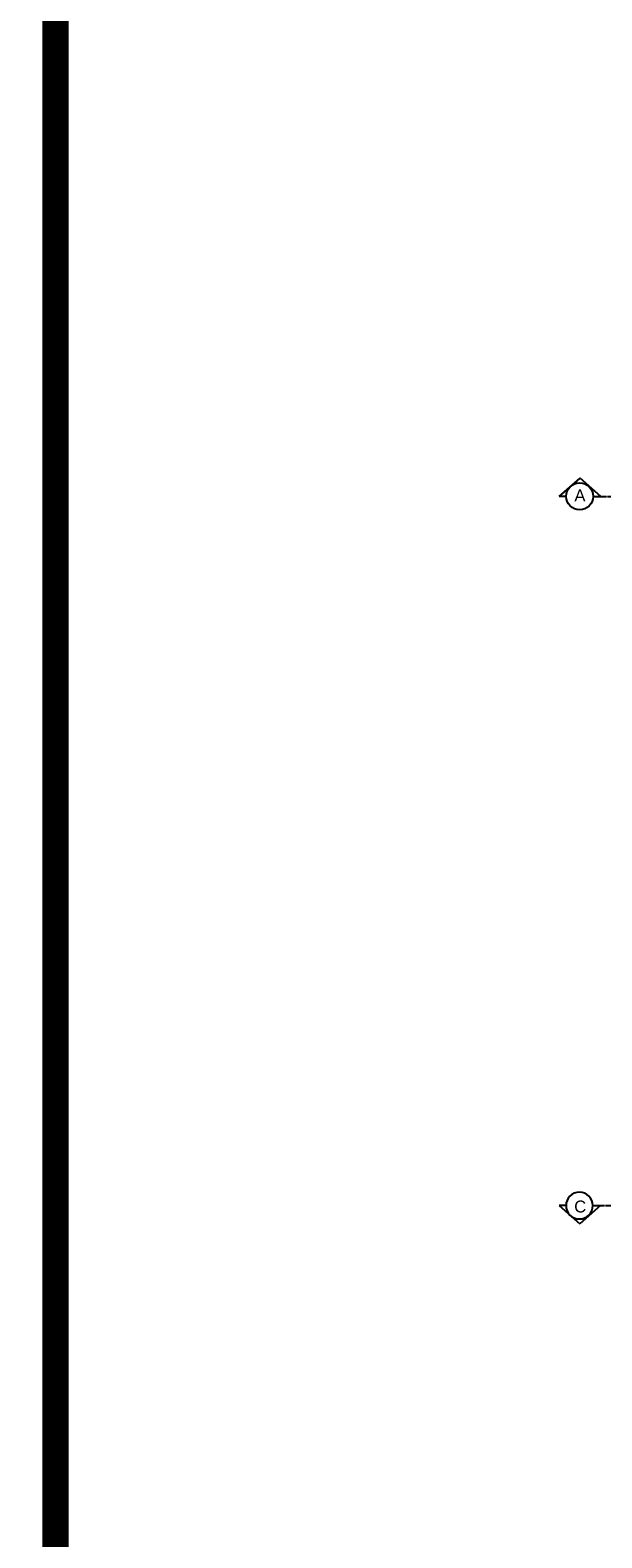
# Model space of a CAD drawing. Header units: millimetres. Extents: x -115474967 to 444143, y -74377 to 241828222.
# Tile 191 of 256: x -84791 to -82631, y 243320 to 249017. Entities that reach past the tile are written whole.
import ezdxf

# ---------------------------------------------------------------- set-up
doc = ezdxf.new("R2010")
doc.units = ezdxf.units.MM
doc.header["$MEASUREMENT"] = 0
doc.linetypes.add('CENTER2', pattern=[1.125, 0.75, -0.125, 0.125, -0.125])
doc.layers.add('0_cons_01', color=40, linetype='Continuous', lineweight=0, plot=False)
doc.layers.add('DIMS-50', color=9, linetype='Continuous')
doc.layers.add('TEXT-REFN', color=5, linetype='Continuous')
doc.styles.add('TEXT-20', font='arial.ttf', dxfattribs={"height": 40})

# ---------------------------------------------------------------- blocks, each defined once
blk = doc.blocks.new('A$C69671385')
at = {"layer": 'DIMS-50', "color": 3}
for p, q in [((0, 169), (262, 397)), ((524, 169), (262, 397)), ((88, 169), (0, 169)), ((426, 169), (524, 169))]:
    blk.add_line(p, q, dxfattribs=at)
at = {"layer": 'TEXT-REFN'}
blk.add_circle((257, 169), 169, dxfattribs=at)

msp = doc.modelspace()

# ---------------------------------------------------------------- linework, layer by layer
at = {"layer": '0_cons_01', "const_width": 100}
for points in [[(-84695.2039, 243166.19105), (-106265.70573, 243166.19105), (-106265.70573, 254090.94116), (-84695.2039, 254090.94116)], [(-84695.2039, 254090.94107), (-52573.99192, 254090.94107), (-52573.99192, 243166.19105), (-84695.2039, 243166.19105)]]:
    msp.add_lwpolyline(points, close=True, dxfattribs=at)
at = {"layer": 'TEXT-REFN', "linetype": 'CENTER2', "ltscale": 0.6}
for points in [[(-82634.34254, 247255.57648), (-78160.1147, 247255.57648)], [(-82635.14849, 244575.96383), (-78275.65082, 244575.96384)]]:
    msp.add_lwpolyline(points, dxfattribs=at)

# ---------------------------------------------------------------- block references
at = {"layer": 'DIMS-50', "color": 3, "xscale": 0.3000000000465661, "yscale": 0.3000000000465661, "zscale": 0.3000000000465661}
msp.add_blockref('A$C69671385', (-82791.61157, 247204.96604), dxfattribs=at)
at = {"layer": 'DIMS-50', "color": 3, "xscale": -0.3000000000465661, "yscale": 0.3000000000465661, "zscale": 0.3000000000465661, "rotation": 180}
msp.add_blockref('A$C69671385', (-82792.41752, 244626.57428), dxfattribs=at)

# ---------------------------------------------------------------- texts
at = {"layer": 'TEXT-REFN', "color": 2, "linetype": 'Continuous', "style": 'TEXT-20'}
for s, p in [('A', (-82734.35524, 247236.70891)), ('C', (-82735.1612, 244549.8314))]:
    msp.add_text(s, height=45, dxfattribs=at).set_placement(p)

doc.saveas('drawing.dxf')
